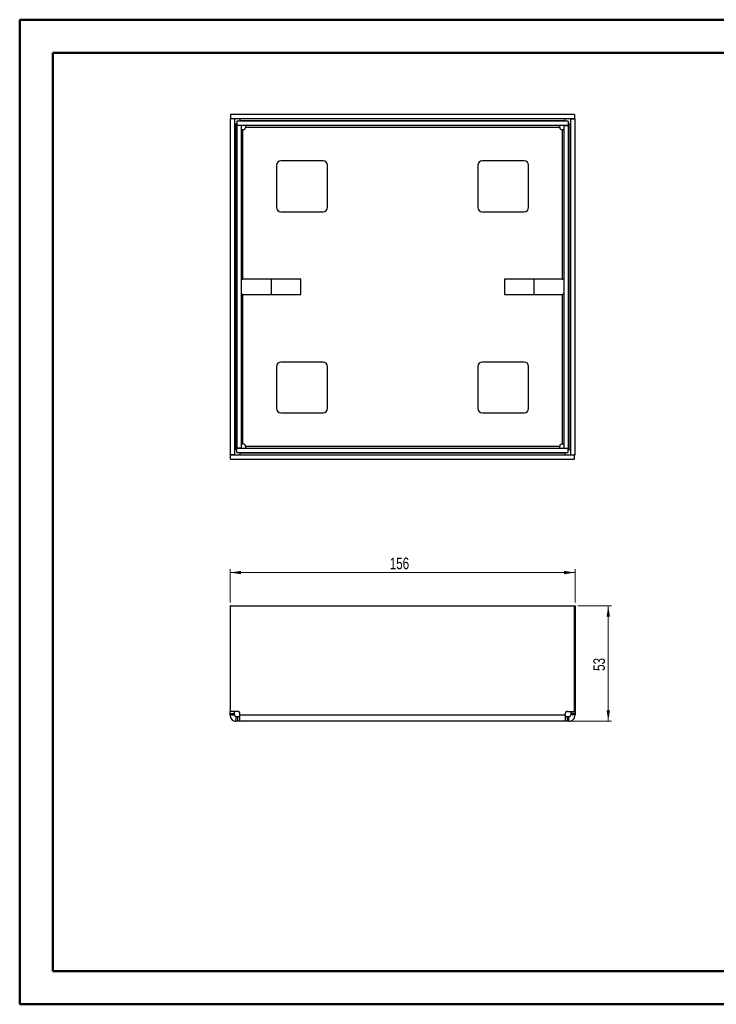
# Model space of a CAD drawing. Header units: millimetres. Extents: x 0 to 420, y 0 to 297.
# Tile 1 of 2: x 0 to 210, y 0 to 297. Entities that reach past the tile are written whole.
import ezdxf

# ---------------------------------------------------------------- set-up
doc = ezdxf.new("R2010")
doc.units = ezdxf.units.MM
doc.styles.add('SLDTEXTSTYLE1', font='TXT', dxfattribs={"width": 0.75})
doc.dimstyles.new('SLDDIMSTYLE0', dxfattribs={"dimtxt": 3.5, "dimasz": 3.302, "dimexe": 0, "dimexo": 0.0625, "dimgap": 0.875, "dimtad": 1, "dimlfac": 1.5, "dimrnd": 1e-09, "dimzin": 12, "dimdsep": 46, "dimtxsty": 'SLDTEXTSTYLE1', "dimsah": 1, "dimcen": 0.09, "dimadec": 0, "dimazin": 3, "dimtfac": 1, "dimtofl": 0, "dimtmove": 0, "dimatfit": 3, "dimfxl": 0, "dimfrac": 2, "dimtolj": 1, "dimtzin": 12, "dimarcsym": 0})

# ---------------------------------------------------------------- blocks, each defined once
blk = doc.blocks.new('_D')
at = {"color": 7, "linetype": 'Continuous', "lineweight": 0}
for p, q in [((168.68, 120.45), (178.81, 120.45)), ((177.81, 120.45), (177.81, 85.62)), ((165.85, 85.62), (178.81, 85.62))]:
    blk.add_line(p, q, dxfattribs=at)
at = {"color": 7, "linetype": 'Continuous', "lineweight": 18}
for points in [[(177.81, 120.45), (177.31, 117.15), (178.32, 117.15)], [(177.81, 85.62), (178.32, 88.92), (177.31, 88.92)]]:
    blk.add_solid(points, dxfattribs=at)
at = {"color": 7, "linetype": 'Continuous', "lineweight": 18, "insert": (173.3, 100.78), "char_height": 3.5, "attachment_point": 1, "rotation": 90, "style": 'SLDTEXTSTYLE1'}
blk.add_mtext('53', dxfattribs=at)
blk = doc.blocks.new('_D_1')
at = {"color": 7, "linetype": 'Continuous', "lineweight": 0}
for p, q in [((63.81, 121.45), (63.81, 131.45)), ((167.81, 121.45), (167.81, 131.45)), ((63.81, 130.45), (167.81, 130.45))]:
    blk.add_line(p, q, dxfattribs=at)
at = {"color": 7, "linetype": 'Continuous', "lineweight": 18}
for points in [[(63.81, 130.45), (67.12, 129.94), (67.12, 130.96)], [(167.81, 130.45), (164.51, 130.96), (164.51, 129.94)]]:
    blk.add_solid(points, dxfattribs=at)
at = {"color": 7, "linetype": 'Continuous', "lineweight": 18, "insert": (111.93, 134.96), "char_height": 3.5, "attachment_point": 1, "style": 'SLDTEXTSTYLE1'}
blk.add_mtext('156', dxfattribs=at)

msp = doc.modelspace()

# ---------------------------------------------------------------- linework, layer by layer
at = {"color": 7, "linetype": 'Continuous', "lineweight": 50}
for p, q in [((0.3793, 0.2148), (0.3793, 297.2148)), ((0.3793, 297.2148), (420.3793, 297.2148)), ((10.3793, 10.2148), (10.3793, 287.2148)), ((10.3793, 287.2148), (410.3793, 287.2148)), ((10.3793, 10.2148), (410.3793, 10.2148)), ((0.3793, 0.2148), (420.3793, 0.2148))]:
    msp.add_line(p, q, dxfattribs=at)
at = {"color": 7, "linetype": 'Continuous', "lineweight": 25}
for p, q in [((63.9474, 268.6264), (63.9474, 267.293)), ((167.6807, 268.6264), (63.9474, 268.6264)), ((167.6807, 268.6264), (167.6807, 267.293)), ((65.1474, 267.2597), (63.814, 267.2597)), ((63.814, 267.2597), (63.814, 165.993)), ((167.6807, 267.293), (63.9474, 267.293)), ((65.1474, 267.2597), (65.1474, 165.993)), ((65.6807, 167.5924), (65.6807, 265.6603)), ((65.6807, 265.6603), (65.8807, 265.6603)), ((65.814, 265.2597), (65.814, 167.993)), ((67.1474, 265.2597), (65.814, 265.2597)), ((165.7474, 266.6264), (65.8807, 266.6264)), ((65.8807, 266.6264), (65.8807, 265.293)), ((165.7474, 265.293), (65.8807, 265.293)), ((66.7801, 266.7597), (164.848, 266.7597)), ((66.7801, 266.6264), (66.7801, 266.7597)), ((67.1474, 265.2597), (67.1474, 167.993)), ((68.4468, 264.7597), (163.1813, 264.7597)), ((68.4468, 264.7597), (68.4468, 264.6603)), ((163.1813, 264.6603), (163.1813, 264.7597)), ((164.4807, 265.2597), (165.814, 265.2597)), ((164.4807, 167.993), (164.4807, 265.2597)), ((164.848, 266.7597), (164.848, 266.6264)), ((165.7474, 266.6264), (165.7474, 265.293)), ((165.7474, 265.6603), (165.9474, 265.6603)), ((165.814, 167.993), (165.814, 265.2597)), ((165.9474, 265.6603), (165.9474, 167.5924)), ((166.4807, 267.2597), (167.814, 267.2597)), ((166.4807, 165.993), (166.4807, 267.2597)), ((167.814, 165.993), (167.814, 267.2597)), ((67.6807, 218.9597), (67.6807, 263.9936)), ((67.7801, 263.9936), (67.6807, 263.9936)), ((163.9474, 263.9936), (163.848, 263.9936)), ((163.9474, 263.9936), (163.9474, 218.9597)), ((77.814, 253.293), (77.814, 240.6264)), ((91.814, 254.6264), (79.1474, 254.6264)), ((93.1474, 240.6264), (93.1474, 253.293)), ((138.4807, 253.293), (138.4807, 240.6264)), ((152.4807, 254.6264), (139.814, 254.6264)), ((153.814, 240.6264), (153.814, 253.293)), ((79.1474, 239.293), (91.814, 239.293)), ((139.814, 239.293), (152.4807, 239.293)), ((67.1474, 218.9597), (67.6807, 218.9597)), ((85.1474, 218.9597), (67.6807, 218.9597)), ((76.1474, 218.9597), (76.1474, 214.293)), ((85.1474, 214.293), (85.1474, 218.9597)), ((163.9474, 218.9597), (146.4807, 218.9597)), ((146.4807, 218.9597), (146.4807, 214.293)), ((155.4807, 214.293), (155.4807, 218.9597)), ((163.9474, 218.9597), (164.4807, 218.9597)), ((67.6807, 214.293), (67.1474, 214.293)), ((67.6807, 169.2591), (67.6807, 214.293)), ((67.6807, 214.293), (85.1474, 214.293)), ((146.4807, 214.293), (163.9474, 214.293)), ((163.9474, 214.293), (163.9474, 169.2591)), ((164.4807, 214.293), (163.9474, 214.293)), ((91.814, 193.9597), (79.1474, 193.9597)), ((152.4807, 193.9597), (139.814, 193.9597)), ((77.814, 192.6264), (77.814, 179.9597)), ((93.1474, 179.9597), (93.1474, 192.6264)), ((138.4807, 192.6264), (138.4807, 179.9597)), ((153.814, 179.9597), (153.814, 192.6264)), ((79.1474, 178.6264), (91.814, 178.6264)), ((139.814, 178.6264), (152.4807, 178.6264)), ((65.8807, 167.5924), (65.6807, 167.5924)), ((67.1474, 167.993), (65.814, 167.993)), ((65.8807, 166.6264), (65.8807, 167.9597)), ((65.8807, 167.9597), (165.7474, 167.9597)), ((65.8807, 166.6264), (165.7474, 166.6264)), ((66.7801, 166.493), (66.7801, 166.6264)), ((164.848, 166.493), (66.7801, 166.493)), ((67.6807, 169.2591), (67.7801, 169.2591)), ((68.4468, 168.5924), (68.4468, 168.493)), ((163.1813, 168.493), (68.4468, 168.493)), ((163.1813, 168.493), (163.1813, 168.5924)), ((163.848, 169.2591), (163.9474, 169.2591)), ((164.4807, 167.993), (165.814, 167.993)), ((164.848, 166.6264), (164.848, 166.493)), ((165.7474, 166.6264), (165.7474, 167.9597)), ((165.9474, 167.5924), (165.7474, 167.5924)), ((65.1474, 165.993), (63.814, 165.993)), ((63.9474, 165.9597), (167.6807, 165.9597)), ((63.9474, 164.6264), (63.9474, 165.9597)), ((63.9474, 164.6264), (167.6807, 164.6264)), ((166.4807, 165.993), (167.814, 165.993)), ((167.6807, 164.6264), (167.6807, 165.9597)), ((63.814, 120.4508), (63.814, 88.5835)), ((63.9474, 120.4508), (63.814, 120.4508)), ((63.9474, 88.5835), (63.9474, 120.4508)), ((63.9474, 120.4508), (167.6807, 120.4508)), ((167.6807, 88.5835), (167.6807, 120.4508)), ((167.6807, 120.4508), (167.814, 120.4508)), ((167.814, 120.4508), (167.814, 88.5835)), ((63.814, 88.5835), (63.9474, 88.5835)), ((63.814, 87.9168), (63.814, 88.5835)), ((63.814, 87.9168), (65.1474, 87.9168)), ((63.814, 87.4841), (63.814, 87.9168)), ((63.814, 87.4841), (65.1474, 87.4841)), ((66.1134, 88.5835), (63.9474, 88.5835)), ((65.1474, 87.9168), (65.1474, 88.5835)), ((65.1474, 87.4841), (65.1474, 87.9168)), ((65.6807, 85.6174), (65.6807, 86.9508)), ((66.1134, 86.9508), (65.6807, 86.9508)), ((66.1134, 85.6174), (66.1134, 86.9508)), ((66.7801, 86.9508), (66.1134, 86.9508)), ((66.7801, 87.4841), (66.7801, 87.9168)), ((66.7801, 87.4841), (164.848, 87.4841)), ((164.848, 87.4841), (164.848, 87.9168)), ((165.5146, 86.9508), (164.848, 86.9508)), ((165.5146, 88.5835), (167.6807, 88.5835)), ((165.5146, 85.6174), (165.5146, 86.9508)), ((165.9474, 86.9508), (165.5146, 86.9508)), ((165.9474, 85.6174), (165.9474, 86.9508)), ((166.4807, 88.5835), (166.4807, 87.9168)), ((167.814, 87.9168), (166.4807, 87.9168)), ((166.4807, 87.9168), (166.4807, 87.4841)), ((167.814, 87.4841), (166.4807, 87.4841)), ((167.814, 88.5835), (167.6807, 88.5835)), ((167.814, 88.5835), (167.814, 87.9168)), ((167.814, 87.9168), (167.814, 87.4841)), ((66.1134, 85.6174), (65.6807, 85.6174)), ((66.7801, 85.6174), (66.1134, 85.6174)), ((164.848, 85.6174), (66.7801, 85.6174)), ((165.5146, 85.6174), (164.848, 85.6174)), ((165.9474, 85.6174), (165.5146, 85.6174))]:
    msp.add_line(p, q, dxfattribs=at)
for centre, radius, start, end in [((67.7801, 264.6603), 0.6667, 270, 0), ((163.848, 264.6603), 0.6667, 180, 270), ((79.1474, 253.293), 1.3333, 90, 180), ((91.814, 253.293), 1.3333, 0, 90), ((139.814, 253.293), 1.3333, 90, 180), ((152.4807, 253.293), 1.3333, 0, 90), ((79.1474, 240.6264), 1.3333, 180, 270), ((91.814, 240.6264), 1.3333, 270, 0), ((139.814, 240.6264), 1.3333, 180, 270), ((152.4807, 240.6264), 1.3333, 270, 0), ((79.1474, 192.6264), 1.3333, 90, 180), ((91.814, 192.6264), 1.3333, 0, 90), ((139.814, 192.6264), 1.3333, 90, 180), ((152.4807, 192.6264), 1.3333, 0, 90), ((79.1474, 179.9597), 1.3333, 180, 270), ((91.814, 179.9597), 1.3333, 270, 0), ((139.814, 179.9597), 1.3333, 180, 270), ((152.4807, 179.9597), 1.3333, 270, 0), ((67.7801, 168.5924), 0.6667, 0, 90), ((163.848, 168.5924), 0.6667, 90, 180), ((66.1134, 87.9168), 0.6667, 0, 90), ((165.5146, 87.9168), 0.6667, 90, 180)]:
    msp.add_arc(centre, radius, start, end, dxfattribs=at)
for points in [[(65.6807, 265.6603), (65.6108, 265.6603), (65.471, 265.6603), (65.2947, 265.6603), (65.1714, 265.6603), (65.1554, 265.6603), (65.1474, 265.6603)], [(66.7801, 267.293), (66.7801, 267.285), (66.7801, 267.269), (66.7801, 267.1456), (66.7801, 266.9693), (66.7801, 266.8296), (66.7801, 266.7597)], [(68.4468, 265.293), (68.4468, 265.285), (68.4468, 265.269), (68.4468, 265.1456), (68.4468, 264.9693), (68.4468, 264.8296), (68.4468, 264.7597)], [(163.1813, 264.7597), (163.1813, 264.8296), (163.1813, 264.9693), (163.1813, 265.1456), (163.1813, 265.269), (163.1813, 265.285), (163.1813, 265.293)], [(164.848, 266.7597), (164.848, 266.8296), (164.848, 266.9693), (164.848, 267.1456), (164.848, 267.269), (164.848, 267.285), (164.848, 267.293)], [(166.4807, 265.6603), (166.4727, 265.6603), (166.4566, 265.6603), (166.3333, 265.6603), (166.157, 265.6603), (166.0172, 265.6603), (165.9474, 265.6603)], [(67.6807, 263.9936), (67.6108, 263.9936), (67.471, 263.9936), (67.2947, 263.9936), (67.1714, 263.9936), (67.1554, 263.9936), (67.1474, 263.9936)], [(164.4807, 263.9936), (164.4727, 263.9936), (164.4566, 263.9936), (164.3333, 263.9936), (164.157, 263.9936), (164.0172, 263.9936), (163.9474, 263.9936)], [(65.1474, 167.5924), (65.1554, 167.5924), (65.1714, 167.5924), (65.2947, 167.5924), (65.471, 167.5924), (65.6108, 167.5924), (65.6807, 167.5924)], [(66.7801, 166.493), (66.7801, 166.4231), (66.7801, 166.2834), (66.7801, 166.1071), (66.7801, 165.9837), (66.7801, 165.9677), (66.7801, 165.9597)], [(67.1474, 169.2591), (67.1554, 169.2591), (67.1714, 169.2591), (67.2947, 169.2591), (67.471, 169.2591), (67.6108, 169.2591), (67.6807, 169.2591)], [(68.4468, 168.493), (68.4468, 168.4231), (68.4468, 168.2834), (68.4468, 168.1071), (68.4468, 167.9837), (68.4468, 167.9677), (68.4468, 167.9597)], [(163.1813, 167.9597), (163.1813, 167.9677), (163.1813, 167.9837), (163.1813, 168.1071), (163.1813, 168.2834), (163.1813, 168.4231), (163.1813, 168.493)], [(163.9474, 169.2591), (164.0172, 169.2591), (164.157, 169.2591), (164.3333, 169.2591), (164.4566, 169.2591), (164.4727, 169.2591), (164.4807, 169.2591)], [(164.848, 165.9597), (164.848, 165.9677), (164.848, 165.9837), (164.848, 166.1071), (164.848, 166.2834), (164.848, 166.4231), (164.848, 166.493)], [(165.9474, 167.5924), (166.0172, 167.5924), (166.157, 167.5924), (166.3333, 167.5924), (166.4566, 167.5924), (166.4727, 167.5924), (166.4807, 167.5924)], [(63.814, 87.4841), (63.8421, 87.2395), (63.8982, 86.7503), (64.3299, 86.1333), (64.9469, 85.7016), (65.4361, 85.6455), (65.6807, 85.6174)], [(65.1474, 87.4841), (65.1554, 87.4142), (65.1714, 87.2744), (65.2947, 87.0981), (65.471, 86.9748), (65.6108, 86.9588), (65.6807, 86.9508)], [(66.7801, 85.6174), (66.7801, 85.6455), (66.7801, 85.7016), (66.7801, 86.1333), (66.7801, 86.7503), (66.7801, 87.2395), (66.7801, 87.4841)], [(164.848, 87.4841), (164.848, 87.2395), (164.848, 86.7503), (164.848, 86.1333), (164.848, 85.7016), (164.848, 85.6455), (164.848, 85.6174)], [(165.9474, 86.9508), (166.0172, 86.9588), (166.157, 86.9748), (166.3333, 87.0981), (166.4566, 87.2744), (166.4727, 87.4142), (166.4807, 87.4841)], [(165.9474, 85.6174), (166.192, 85.6455), (166.6812, 85.7016), (167.2982, 86.1333), (167.7299, 86.7503), (167.786, 87.2395), (167.814, 87.4841)]]:
    msp.add_open_spline(points, degree=3, dxfattribs=at)

# ---------------------------------------------------------------- dimensions: what is measured, and where the dimension line sits
at = {"color": 7, "linetype": 'Continuous', "lineweight": 18}
dim = msp.add_linear_dim(base=(167.814, 130.4508), p1=(63.814, 120.4508), p2=(167.814, 120.4508), dimstyle='SLDDIMSTYLE0', dxfattribs=at)
dim.commit()
dim.dimension.update_dxf_attribs({"geometry": '_D_1', "text_midpoint": (115.814, 130.4508), "dimtype": 160})
dim = msp.add_linear_dim(base=(177.814, 85.6174), p1=(167.6807, 120.4508), p2=(164.848, 85.6174), angle=90, text='53', dimstyle='SLDDIMSTYLE0', dxfattribs=at)
dim.commit()
dim.dimension.update_dxf_attribs({"geometry": '_D', "text_midpoint": (177.814, 103.365), "dimtype": 160})

doc.saveas('drawing.dxf')
